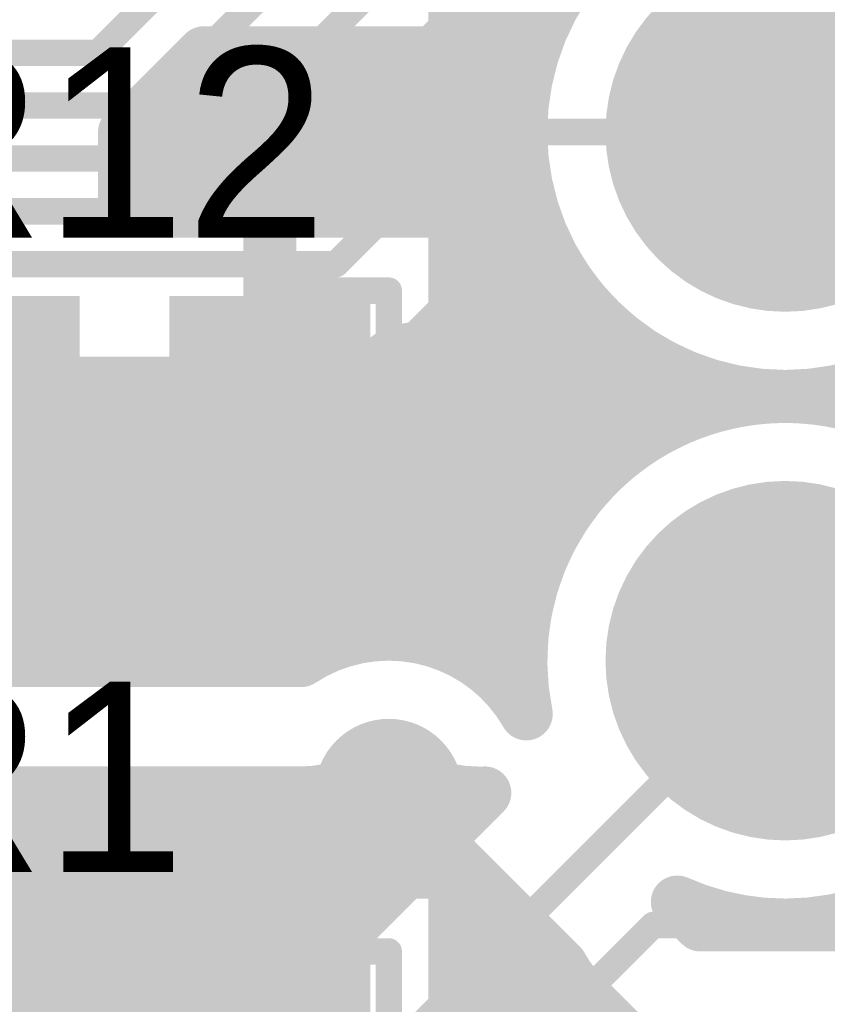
# Model space of a CAD drawing. Extents: x 9.47 to 11.2, y 3.36 to 4.75.
# Tile 43 of 50: x 10.91 to 11.06, y 3.94 to 4.13. Entities that reach past the tile are written whole.
import ezdxf

# ---------------------------------------------------------------- set-up
doc = ezdxf.new("R2010")
doc.units = 0
doc.layers.get('0').update_dxf_attribs({"linetype": 'CONTINUOUS'})
for name, color, linetype in [('BOTTOMLAYER', 5, 'CONTINUOUS'), ('BOTTOMSOLDER', 6, 'CONTINUOUS'), ('MULTILAYER', 9, 'CONTINUOUS'), ('TOPLAYER', 1, 'CONTINUOUS'), ('TOPOVERLAY', 2, 'CONTINUOUS'), ('TOPPASTE', 8, 'CONTINUOUS'), ('TOPSOLDER', 216, 'CONTINUOUS')]:
    doc.layers.add(name, color=color, linetype=linetype)

# ---------------------------------------------------------------- blocks, each defined once
blk = doc.blocks.new('0603R_15')
at = {"layer": 'TOPLAYER'}
for points in [[(-0.0125, 0.015), (-0.0425, 0.015), (-0.0125, -0.015), (-0.0425, -0.015)], [(0.0425, 0.015), (0.0125, 0.015), (0.0425, -0.015), (0.0125, -0.015)]]:
    blk.add_solid(points, dxfattribs=at)
at = {"layer": 'TOPOVERLAY', "const_width": 0.005}
for points in [[(-0.025, 0.02), (-0.05, 0.02)], [(-0.05, 0.02), (-0.05, -0.02)], [(0.05, 0.02), (0.025, 0.02)], [(0.05, 0.02), (0.05, -0.02)], [(-0.025, -0.02), (-0.05, -0.02)], [(0.05, -0.02), (0.025, -0.02)]]:
    blk.add_lwpolyline(points, dxfattribs=at)
at = {"layer": 'TOPOVERLAY', "const_width": 0.0025}
for points in [[(-0.05125, 0.02, 1), (-0.04875, 0.02, 1)], [(-0.05125, 0.02, 1), (-0.04875, 0.02, 1)], [(-0.02625, 0.02, 1), (-0.02375, 0.02, 1)], [(0.02375, 0.02, 1), (0.02625, 0.02, 1)], [(0.04875, 0.02, 1), (0.05125, 0.02, 1)], [(0.04875, 0.02, 1), (0.05125, 0.02, 1)], [(-0.05125, -0.02, 1), (-0.04875, -0.02, 1)], [(-0.05125, -0.02, 1), (-0.04875, -0.02, 1)], [(-0.02625, -0.02, 1), (-0.02375, -0.02, 1)], [(0.02375, -0.02, 1), (0.02625, -0.02, 1)], [(0.04875, -0.02, 1), (0.05125, -0.02, 1)], [(0.04875, -0.02, 1), (0.05125, -0.02, 1)]]:
    blk.add_lwpolyline(points, format="xyb", close=True, dxfattribs=at)
at = {"layer": 'TOPPASTE'}
for points in [[(-0.0125, 0.015), (-0.0425, 0.015), (-0.0125, -0.015), (-0.0425, -0.015)], [(0.0425, 0.015), (0.0125, 0.015), (0.0425, -0.015), (0.0125, -0.015)]]:
    blk.add_solid(points, dxfattribs=at)
at = {"layer": 'TOPSOLDER'}
for points in [[(-0.0085, 0.019), (-0.0465, 0.019), (-0.0085, -0.019), (-0.0465, -0.019)], [(0.0465, 0.019), (0.0085, 0.019), (0.0465, -0.019), (0.0085, -0.019)]]:
    blk.add_solid(points, dxfattribs=at)
blk = doc.blocks.new('0603R_26')
at = {"layer": 'TOPLAYER'}
for points in [[(-0.0125, 0.015), (-0.0425, 0.015), (-0.0125, -0.015), (-0.0425, -0.015)], [(0.0425, 0.015), (0.0125, 0.015), (0.0425, -0.015), (0.0125, -0.015)]]:
    blk.add_solid(points, dxfattribs=at)
at = {"layer": 'TOPOVERLAY', "const_width": 0.005}
for points in [[(-0.05, 0.02), (-0.05, -0.02)], [(-0.025, 0.02), (-0.05, 0.02)], [(0.05, 0.02), (0.025, 0.02)], [(0.05, 0.02), (0.05, -0.02)], [(-0.025, -0.02), (-0.05, -0.02)], [(0.05, -0.02), (0.025, -0.02)]]:
    blk.add_lwpolyline(points, dxfattribs=at)
at = {"layer": 'TOPOVERLAY', "const_width": 0.0025}
for points in [[(-0.05125, 0.02, 1), (-0.04875, 0.02, 1)], [(-0.05125, 0.02, 1), (-0.04875, 0.02, 1)], [(-0.02625, 0.02, 1), (-0.02375, 0.02, 1)], [(0.02375, 0.02, 1), (0.02625, 0.02, 1)], [(0.04875, 0.02, 1), (0.05125, 0.02, 1)], [(0.04875, 0.02, 1), (0.05125, 0.02, 1)], [(-0.05125, -0.02, 1), (-0.04875, -0.02, 1)], [(-0.05125, -0.02, 1), (-0.04875, -0.02, 1)], [(-0.02625, -0.02, 1), (-0.02375, -0.02, 1)], [(0.02375, -0.02, 1), (0.02625, -0.02, 1)], [(0.04875, -0.02, 1), (0.05125, -0.02, 1)], [(0.04875, -0.02, 1), (0.05125, -0.02, 1)]]:
    blk.add_lwpolyline(points, format="xyb", close=True, dxfattribs=at)
at = {"layer": 'TOPPASTE'}
for points in [[(-0.0125, 0.015), (-0.0425, 0.015), (-0.0125, -0.015), (-0.0425, -0.015)], [(0.0425, 0.015), (0.0125, 0.015), (0.0425, -0.015), (0.0125, -0.015)]]:
    blk.add_solid(points, dxfattribs=at)
at = {"layer": 'TOPSOLDER'}
for points in [[(-0.0085, 0.019), (-0.0465, 0.019), (-0.0085, -0.019), (-0.0465, -0.019)], [(0.0465, 0.019), (0.0085, 0.019), (0.0465, -0.019), (0.0085, -0.019)]]:
    blk.add_solid(points, dxfattribs=at)
blk = doc.blocks.new('MM_MOTOR_53')
at = {"layer": 'BOTTOMSOLDER', "const_width": 0.034}
for points in [[(0.583, 0, 1), (0.617, 0, 1)], [(0.683, 0, 1), (0.717, 0, 1)]]:
    blk.add_lwpolyline(points, format="xyb", close=True, dxfattribs=at)
at = {"layer": 'MULTILAYER', "const_width": 0.03}
for points in [[(0.585, 0, 1), (0.615, 0, 1)], [(0.685, 0, 1), (0.715, 0, 1)]]:
    blk.add_lwpolyline(points, format="xyb", close=True, dxfattribs=at)
at = {"layer": 'TOPSOLDER', "const_width": 0.034}
for points in [[(0.583, 0, 1), (0.617, 0, 1)], [(0.683, 0, 1), (0.717, 0, 1)]]:
    blk.add_lwpolyline(points, format="xyb", close=True, dxfattribs=at)

msp = doc.modelspace()

# ---------------------------------------------------------------- linework, layer by layer
at = {"layer": 'BOTTOMLAYER'}
for points, const_width in [([(10.92, 4.125), (11.01, 4.215)], 0.005), ([(10.93, 4.115), (11.025, 4.21)], 0.005), ([(10.94, 4.105), (11.005, 4.17)], 0.005), ([(10.95, 4.095), (11.005, 4.15)], 0.005), ([(10.285, 4.125), (10.92, 4.125)], 0.005), ([(10.305, 4.115), (10.93, 4.115)], 0.005), ([(10.965, 4.085), (10.99, 4.11)], 0.005), ([(10.99, 4.11), (11.05, 4.11)], 0.005), ([(10.32, 4.105), (10.94, 4.105)], 0.005), ([(10.335, 4.095), (10.95, 4.095)], 0.005), ([(10.980919, 4.069099), (10.99682, 4.085)], 0.01), ([(10.99682, 4.085), (11.006699, 4.085)], 0.01), ([(11, 4.01), (11, 4.085)], 0.01), ([(10.35, 4.085), (10.965, 4.085)], 0.005), ([(10.99182, 4.08), (11.01, 4.08)], 0.01), ([(11.01, 4.04), (11.01, 4.08)], 0.01), ([(10.99, 4.010981), (10.99, 4.07818)], 0.01), ([(10.98182, 4.07), (11.02, 4.07)], 0.01), ([(11.02, 4.05), (11.02, 4.07)], 0.01), ([(10.98, 4.01458), (10.98, 4.06823)], 0.01), ([(10.97, 4.01458), (10.97, 4.063063)], 0.01), ([(11.03, 4.055826), (11.03, 4.064174)], 0.01), ([(10.3775, 4.0625), (10.965, 4.0625)], 0.01), ([(10.91, 4.01), (10.91, 4.0625)], 0.01), ([(10.92, 4.01), (10.92, 4.0625)], 0.01), ([(10.93, 4.01), (10.93, 4.0625)], 0.01), ([(10.94, 4.01), (10.94, 4.0625)], 0.01), ([(10.95, 4.01), (10.95, 4.0625)], 0.01), ([(10.96, 4.010981), (10.96, 4.0625)], 0.01), ([(10.375, 4.06), (11.05, 4.06)], 0.01), ([(11.05, 4.06), (11.15, 4.06)], 0.01), ([(10.365, 4.05), (11.02, 4.05)], 0.01), ([(10.355, 4.04), (11.01, 4.04)], 0.01), ([(10.345, 4.03), (11.004174, 4.03)], 0.01), ([(10.335, 4.02), (11.00101, 4.02)], 0.01), ([(10.4, 4.01), (10.958417, 4.01)], 0.01), ([(10.4, 4.01), (10.958417, 4.01)], 0.01), ([(10.991583, 4.01), (11, 4.01)], 0.01), ([(10.991583, 4.01), (11, 4.01)], 0.01), ([(10.8, 3.76), (11.05, 4.01)], 0.005), ([(10.97, 3.96182), (10.97, 3.987845)], 0.01), ([(10.98, 3.97182), (10.98, 3.987845)], 0.01), ([(10.410355, 3.985), (10.958417, 3.985)], 0.01), ([(10.91, 3.913284), (10.91, 3.985)], 0.01), ([(10.917527, 3.909347), (10.99318, 3.985)], 0.01), ([(10.92, 3.91182), (10.92, 3.985)], 0.01), ([(10.93, 3.92182), (10.93, 3.985)], 0.01), ([(10.94, 3.93182), (10.94, 3.985)], 0.01), ([(10.95, 3.94182), (10.95, 3.985)], 0.01), ([(10.96, 3.95182), (10.96, 3.98505)], 0.01), ([(10.99, 3.98182), (10.99, 3.98505)], 0.01), ([(10.405355, 3.98), (10.98818, 3.98)], 0.01), ([(10.395355, 3.97), (10.97818, 3.97)], 0.01), ([(10.501583, 3.96), (10.96818, 3.96)], 0.01), ([(10.8, 3.735), (11.025, 3.96)], 0.005), ([(11.025, 3.96), (11.1, 3.96)], 0.005), ([(10.69182, 3.95), (10.95818, 3.95)], 0.01), ([(10.70182, 3.94), (10.94818, 3.94)], 0.01)]:
    msp.add_lwpolyline(points, dxfattribs=dict(at, const_width=const_width))
for points, const_width in [([(10.91875, 4.125, 1), (10.92125, 4.125, 1)], 0.0025), ([(10.91875, 4.125, 1), (10.92125, 4.125, 1)], 0.0025), ([(10.92875, 4.115, 1), (10.93125, 4.115, 1)], 0.0025), ([(10.92875, 4.115, 1), (10.93125, 4.115, 1)], 0.0025), ([(10.98875, 4.11, 1), (10.99125, 4.11, 1)], 0.0025), ([(10.98875, 4.11, 1), (10.99125, 4.11, 1)], 0.0025), ([(11.04875, 4.11, 1), (11.05125, 4.11, 1)], 0.0025), ([(10.93875, 4.105, 1), (10.94125, 4.105, 1)], 0.0025), ([(10.93875, 4.105, 1), (10.94125, 4.105, 1)], 0.0025), ([(10.94875, 4.095, 1), (10.95125, 4.095, 1)], 0.0025), ([(10.94875, 4.095, 1), (10.95125, 4.095, 1)], 0.0025), ([(10.99432, 4.085, 1), (10.99932, 4.085, 1)], 0.005), ([(10.99432, 4.085, 1), (10.99932, 4.085, 1)], 0.005), ([(10.9975, 4.085, 1), (11.0025, 4.085, 1)], 0.005), ([(11.004199, 4.085, 1), (11.009199, 4.085, 1)], 0.005), ([(11.004199, 4.085, 1), (11.009199, 4.085, 1)], 0.005), ([(10.96375, 4.085, 1), (10.96625, 4.085, 1)], 0.0025), ([(10.96375, 4.085, 1), (10.96625, 4.085, 1)], 0.0025), ([(10.98932, 4.08, 1), (10.99432, 4.08, 1)], 0.005), ([(11.0075, 4.08, 1), (11.0125, 4.08, 1)], 0.005), ([(11.0075, 4.08, 1), (11.0125, 4.08, 1)], 0.005), ([(10.9875, 4.07818, 1), (10.9925, 4.07818, 1)], 0.005), ([(10.978401, 4.069081, 1), (10.983401, 4.069081, 1)], 0.005), ([(10.97841, 4.06909, 1), (10.98341, 4.06909, 1)], 0.005), ([(10.978419, 4.069099, 1), (10.983419, 4.069099, 1)], 0.005), ([(10.97932, 4.07, 1), (10.98432, 4.07, 1)], 0.005), ([(11.0175, 4.07, 1), (11.0225, 4.07, 1)], 0.005), ([(11.0175, 4.07, 1), (11.0225, 4.07, 1)], 0.005), ([(10.9775, 4.06823, 1), (10.9825, 4.06823, 1)], 0.005), ([(10.9675, 4.063063, 1), (10.9725, 4.063063, 1)], 0.005), ([(11.0275, 4.064174, 1), (11.0325, 4.064174, 1)], 0.005), ([(10.9075, 4.0625, 1), (10.9125, 4.0625, 1)], 0.005), ([(10.9175, 4.0625, 1), (10.9225, 4.0625, 1)], 0.005), ([(10.9275, 4.0625, 1), (10.9325, 4.0625, 1)], 0.005), ([(10.9375, 4.0625, 1), (10.9425, 4.0625, 1)], 0.005), ([(10.9475, 4.0625, 1), (10.9525, 4.0625, 1)], 0.005), ([(10.9575, 4.0625, 1), (10.9625, 4.0625, 1)], 0.005), ([(10.9625, 4.0625, 1), (10.9675, 4.0625, 1)], 0.005), ([(10.9625, 4.0625, 1), (10.9675, 4.0625, 1)], 0.005), ([(10.9625, 4.0625, 1), (10.9675, 4.0625, 1)], 0.005), ([(11.0475, 4.06, 1), (11.0525, 4.06, 1)], 0.005), ([(11.0475, 4.06, 1), (11.0525, 4.06, 1)], 0.005), ([(11.0275, 4.055826, 1), (11.0325, 4.055826, 1)], 0.005), ([(11.0175, 4.05, 1), (11.0225, 4.05, 1)], 0.005), ([(11.0175, 4.05, 1), (11.0225, 4.05, 1)], 0.005), ([(11.0075, 4.04, 1), (11.0125, 4.04, 1)], 0.005), ([(11.0075, 4.04, 1), (11.0125, 4.04, 1)], 0.005), ([(11.001674, 4.03, 1), (11.006674, 4.03, 1)], 0.005), ([(10.99851, 4.02, 1), (11.00351, 4.02, 1)], 0.005), ([(10.9675, 4.01458, 1), (10.9725, 4.01458, 1)], 0.005), ([(10.9775, 4.01458, 1), (10.9825, 4.01458, 1)], 0.005), ([(10.9575, 4.010981, 1), (10.9625, 4.010981, 1)], 0.005), ([(10.9875, 4.010981, 1), (10.9925, 4.010981, 1)], 0.005), ([(10.9075, 4.01, 1), (10.9125, 4.01, 1)], 0.005), ([(10.9175, 4.01, 1), (10.9225, 4.01, 1)], 0.005), ([(10.9275, 4.01, 1), (10.9325, 4.01, 1)], 0.005), ([(10.9375, 4.01, 1), (10.9425, 4.01, 1)], 0.005), ([(10.9475, 4.01, 1), (10.9525, 4.01, 1)], 0.005), ([(10.955917, 4.01, 1), (10.960917, 4.01, 1)], 0.005), ([(10.955917, 4.01, 1), (10.960917, 4.01, 1)], 0.005), ([(10.955917, 4.01, 1), (10.960917, 4.01, 1)], 0.005), ([(10.955917, 4.01, 1), (10.960917, 4.01, 1)], 0.005), ([(10.956053, 4.01009, 1), (10.961053, 4.01009, 1)], 0.005), ([(10.956053, 4.01009, 1), (10.961053, 4.01009, 1)], 0.005), ([(10.988947, 4.01009, 1), (10.993947, 4.01009, 1)], 0.005), ([(10.988947, 4.01009, 1), (10.993947, 4.01009, 1)], 0.005), ([(10.989083, 4.01, 1), (10.994083, 4.01, 1)], 0.005), ([(10.989083, 4.01, 1), (10.994083, 4.01, 1)], 0.005), ([(10.989083, 4.01, 1), (10.994083, 4.01, 1)], 0.005), ([(10.989083, 4.01, 1), (10.994083, 4.01, 1)], 0.005), ([(10.9975, 4.01, 1), (11.0025, 4.01, 1)], 0.005), ([(10.9975, 4.01, 1), (11.0025, 4.01, 1)], 0.005), ([(10.9975, 4.01, 1), (11.0025, 4.01, 1)], 0.005), ([(10.9975, 4.01, 1), (11.0025, 4.01, 1)], 0.005), ([(11.04875, 4.01, 1), (11.05125, 4.01, 1)], 0.0025), ([(10.969736, 3.989167, 1), (10.974736, 3.989167, 1)], 0.005), ([(10.969736, 3.989167, 1), (10.974736, 3.989167, 1)], 0.005), ([(10.969742, 3.989171, 1), (10.974742, 3.989171, 1)], 0.005), ([(10.969759, 3.989182, 1), (10.974759, 3.989182, 1)], 0.005), ([(10.969759, 3.989182, 1), (10.974759, 3.989182, 1)], 0.005), ([(10.975241, 3.989182, 1), (10.980241, 3.989182, 1)], 0.005), ([(10.975241, 3.989182, 1), (10.980241, 3.989182, 1)], 0.005), ([(10.975258, 3.989171, 1), (10.980258, 3.989171, 1)], 0.005), ([(10.975264, 3.989167, 1), (10.980264, 3.989167, 1)], 0.005), ([(10.975264, 3.989167, 1), (10.980264, 3.989167, 1)], 0.005), ([(10.9675, 3.987845, 1), (10.9725, 3.987845, 1)], 0.005), ([(10.9775, 3.987845, 1), (10.9825, 3.987845, 1)], 0.005), ([(10.9075, 3.985, 1), (10.9125, 3.985, 1)], 0.005), ([(10.9175, 3.985, 1), (10.9225, 3.985, 1)], 0.005), ([(10.9275, 3.985, 1), (10.9325, 3.985, 1)], 0.005), ([(10.9375, 3.985, 1), (10.9425, 3.985, 1)], 0.005), ([(10.9475, 3.985, 1), (10.9525, 3.985, 1)], 0.005), ([(10.955917, 3.985, 1), (10.960917, 3.985, 1)], 0.005), ([(10.955917, 3.985, 1), (10.960917, 3.985, 1)], 0.005), ([(10.955917, 3.985, 1), (10.960917, 3.985, 1)], 0.005), ([(10.9575, 3.98505, 1), (10.9625, 3.98505, 1)], 0.005), ([(10.9875, 3.98505, 1), (10.9925, 3.98505, 1)], 0.005), ([(10.989083, 3.985, 1), (10.994083, 3.985, 1)], 0.005), ([(10.989083, 3.985, 1), (10.994083, 3.985, 1)], 0.005), ([(10.99068, 3.985, 1), (10.99568, 3.985, 1)], 0.005), ([(10.9875, 3.98182, 1), (10.9925, 3.98182, 1)], 0.005), ([(10.98568, 3.98, 1), (10.99068, 3.98, 1)], 0.005), ([(10.9775, 3.97182, 1), (10.9825, 3.97182, 1)], 0.005), ([(10.97568, 3.97, 1), (10.98068, 3.97, 1)], 0.005), ([(10.9675, 3.96182, 1), (10.9725, 3.96182, 1)], 0.005), ([(10.96568, 3.96, 1), (10.97068, 3.96, 1)], 0.005), ([(11.02375, 3.96, 1), (11.02625, 3.96, 1)], 0.0025), ([(11.02375, 3.96, 1), (11.02625, 3.96, 1)], 0.0025), ([(10.9575, 3.95182, 1), (10.9625, 3.95182, 1)], 0.005), ([(10.95568, 3.95, 1), (10.96068, 3.95, 1)], 0.005), ([(10.9475, 3.94182, 1), (10.9525, 3.94182, 1)], 0.005), ([(10.94568, 3.94, 1), (10.95068, 3.94, 1)], 0.005)]:
    msp.add_lwpolyline(points, format="xyb", close=True, dxfattribs=dict(at, const_width=const_width))
at = {"layer": 'BOTTOMLAYER', "const_width": 0.01}
for points in [[(11.093301, 4.085, -0.57735), (11.006699, 4.085)], [(10.98091, 4.06909, -0.198912), (10.965, 4.0625)], [(10.980901, 4.069081, -0.198764), (10.965, 4.0625)], [(11, 4.01, -1), (11.1, 4.01)], [(10.958417, 4.01, -0.301511), (10.991583, 4.01)], [(10.958417, 4.01, -0.301511), (10.991583, 4.01)], [(10.958553, 4.01009, -0.298551), (10.991447, 4.01009)], [(10.958553, 4.01009, -0.298551), (10.991447, 4.01009)], [(10.972242, 3.989171, -0.147554), (10.958417, 3.985)], [(10.972236, 3.989167, -0.147477), (10.958417, 3.985)], [(10.972236, 3.989167, -0.301511), (10.977764, 3.989167)], [(10.972259, 3.989182, -0.298551), (10.977741, 3.989182)], [(10.972259, 3.989182, -0.298551), (10.977741, 3.989182)], [(10.991583, 3.985, -0.147554), (10.977758, 3.989171)], [(10.991583, 3.985, -0.147477), (10.977764, 3.989167)]]:
    msp.add_lwpolyline(points, format="xyb", dxfattribs=at)
at = {"layer": 'BOTTOMSOLDER', "const_width": 0.014}
for points in [[(10.973, 4.06, 1), (10.987, 4.06, 1)], [(10.968, 3.985, 1), (10.982, 3.985, 1)]]:
    msp.add_lwpolyline(points, format="xyb", close=True, dxfattribs=at)
at = {"layer": 'TOPLAYER'}
for points, const_width in [([(10.99, 4.010981), (10.99, 4.56969)], 0.01), ([(11, 4.11), (11, 4.21)], 0.01), ([(10.9875, 4.125), (10.9875, 4.195)], 0.01), ([(10.9875, 4.13), (11.004174, 4.13)], 0.01), ([(10.925, 4.11), (10.94, 4.125)], 0.01), ([(10.94, 4.125), (10.9875, 4.125)], 0.01), ([(10.94, 4.095), (10.94, 4.125)], 0.01), ([(10.95, 4.095), (10.95, 4.125)], 0.01), ([(10.96, 4.095), (10.96, 4.125)], 0.01), ([(10.97, 4.095), (10.97, 4.125)], 0.01), ([(10.98, 4.095), (10.98, 4.125)], 0.01), ([(10.935, 4.12), (11.00101, 4.12)], 0.01), ([(10.93, 4.095), (10.93, 4.115)], 0.01), ([(10.925, 4.11), (11, 4.11)], 0.01), ([(10.925, 4.095), (10.925, 4.11)], 0.01), ([(11, 4.01), (11, 4.11)], 0.01), ([(10.925, 4.1), (11.00101, 4.1)], 0.01), ([(10.925, 4.095), (10.9325, 4.095)], 0.01), ([(10.925, 4.095), (10.9325, 4.095)], 0.01), ([(10.9325, 4.095), (10.9875, 4.095)], 0.01), ([(10.9875, 4.025), (10.9875, 4.095)], 0.01), ([(10.9525, 4.06), (10.9525, 4.09)], 0.01), ([(10.9875, 4.09), (11.004174, 4.09)], 0.01), ([(10.9875, 4.08), (11.01, 4.08)], 0.01), ([(11.01, 4.04), (11.01, 4.08)], 0.01), ([(10.9875, 4.07), (11.02, 4.07)], 0.01), ([(11.02, 4.05), (11.02, 4.07)], 0.01), ([(11.03, 4.055826), (11.03, 4.064174)], 0.01), ([(10.9525, 4.06), (10.9825, 4.06)], 0.01), ([(10.9525, 4.03), (10.9525, 4.06)], 0.01), ([(10.9875, 4.06), (11.05, 4.06)], 0.01), ([(11.05, 4.06), (11.15, 4.06)], 0.01), ([(10.9875, 4.05), (11.02, 4.05)], 0.01), ([(10.9875, 4.04), (11.01, 4.04)], 0.01), ([(10.9875, 4.03), (11.004174, 4.03)], 0.01), ([(10.925, 4.025), (10.9325, 4.025)], 0.01), ([(10.925, 4.025), (10.9325, 4.025)], 0.01), ([(10.925, 4.01), (10.925, 4.025)], 0.01), ([(10.93, 4.01), (10.93, 4.025)], 0.01), ([(10.9325, 4.025), (10.9875, 4.025)], 0.01), ([(10.94, 4.01), (10.94, 4.025)], 0.01), ([(10.95, 4.01), (10.95, 4.025)], 0.01), ([(10.96, 4.010981), (10.96, 4.025)], 0.01), ([(10.97, 4.01458), (10.97, 4.025)], 0.01), ([(10.98, 4.01458), (10.98, 4.025)], 0.01), ([(10.925, 4.02), (11.00101, 4.02)], 0.01), ([(10.925, 4.01), (10.958417, 4.01)], 0.01), ([(10.991583, 4.01), (11, 4.01)], 0.01), ([(11, 4.001583), (11, 4.01)], 0.01), ([(10.975, 3.985), (10.975, 3.99)], 0.01), ([(10.97, 3.971642), (10.97, 3.987845)], 0.01), ([(10.95682, 3.985), (10.968401, 3.973419)], 0.01), ([(10.96, 3.98182), (10.96, 3.98505)], 0.01), ([(10.975, 3.985), (11.007662, 3.952338)], 0.01), ([(10.975, 3.985), (11.05, 3.91)], 0.008), ([(10.96182, 3.98), (10.98, 3.98)], 0.01), ([(10.98, 3.97), (10.98, 3.98)], 0.01), ([(10.971208, 3.97), (10.9875, 3.97)], 0.01), ([(10.971208, 3.97), (10.9875, 3.97)], 0.01), ([(10.9875, 3.9), (10.9875, 3.97)], 0.01), ([(10.99, 3.7175), (10.99, 3.97)], 0.01), ([(10.825, 3.97), (10.94, 3.97)], 0.005), ([(10.94, 3.97), (10.9525, 3.9575)], 0.005), ([(11.029582, 3.964359), (11.033941, 3.96)], 0.01), ([(10.9875, 3.96), (11, 3.96)], 0.01), ([(11, 3.91), (11, 3.96)], 0.01), ([(11.033941, 3.96), (11.05, 3.96)], 0.01), ([(11.05, 3.96), (11.15, 3.96)], 0.01), ([(10.9525, 3.835), (10.9525, 3.9575)], 0.005), ([(10.9875, 3.95), (11.009117, 3.95)], 0.01), ([(11.01, 3.94), (11.01, 3.948818)], 0.01), ([(10.9875, 3.94), (11.01, 3.94)], 0.01)]:
    msp.add_lwpolyline(points, dxfattribs=dict(at, const_width=const_width))
for points, const_width in [([(11.1, 4.11, 1), (11, 4.11, 1)], 0.01), ([(10.985, 4.13, 1), (10.99, 4.13, 1)], 0.005), ([(11.001674, 4.13, 1), (11.006674, 4.13, 1)], 0.005), ([(10.9375, 4.125, 1), (10.9425, 4.125, 1)], 0.005), ([(10.9375, 4.125, 1), (10.9425, 4.125, 1)], 0.005), ([(10.9375, 4.125, 1), (10.9425, 4.125, 1)], 0.005), ([(10.9475, 4.125, 1), (10.9525, 4.125, 1)], 0.005), ([(10.9575, 4.125, 1), (10.9625, 4.125, 1)], 0.005), ([(10.9675, 4.125, 1), (10.9725, 4.125, 1)], 0.005), ([(10.9775, 4.125, 1), (10.9825, 4.125, 1)], 0.005), ([(10.985, 4.125, 1), (10.99, 4.125, 1)], 0.005), ([(10.985, 4.125, 1), (10.99, 4.125, 1)], 0.005), ([(10.9325, 4.12, 1), (10.9375, 4.12, 1)], 0.005), ([(10.99851, 4.12, 1), (11.00351, 4.12, 1)], 0.005), ([(10.9275, 4.115, 1), (10.9325, 4.115, 1)], 0.005), ([(10.9225, 4.11, 1), (10.9275, 4.11, 1)], 0.005), ([(10.9225, 4.11, 1), (10.9275, 4.11, 1)], 0.005), ([(10.9225, 4.11, 1), (10.9275, 4.11, 1)], 0.005), ([(10.9975, 4.11, 1), (11.0025, 4.11, 1)], 0.005), ([(10.9975, 4.11, 1), (11.0025, 4.11, 1)], 0.005), ([(10.9975, 4.11, 1), (11.0025, 4.11, 1)], 0.005), ([(10.9975, 4.11, 1), (11.0025, 4.11, 1)], 0.005), ([(10.9225, 4.1, 1), (10.9275, 4.1, 1)], 0.005), ([(10.99851, 4.1, 1), (11.00351, 4.1, 1)], 0.005), ([(10.9225, 4.095, 1), (10.9275, 4.095, 1)], 0.005), ([(10.9225, 4.095, 1), (10.9275, 4.095, 1)], 0.005), ([(10.9225, 4.095, 1), (10.9275, 4.095, 1)], 0.005), ([(10.9275, 4.095, 1), (10.9325, 4.095, 1)], 0.005), ([(10.93, 4.095, 1), (10.935, 4.095, 1)], 0.005), ([(10.93, 4.095, 1), (10.935, 4.095, 1)], 0.005), ([(10.93, 4.095, 1), (10.935, 4.095, 1)], 0.005), ([(10.9375, 4.095, 1), (10.9425, 4.095, 1)], 0.005), ([(10.9475, 4.095, 1), (10.9525, 4.095, 1)], 0.005), ([(10.9575, 4.095, 1), (10.9625, 4.095, 1)], 0.005), ([(10.9675, 4.095, 1), (10.9725, 4.095, 1)], 0.005), ([(10.9775, 4.095, 1), (10.9825, 4.095, 1)], 0.005), ([(10.985, 4.095, 1), (10.99, 4.095, 1)], 0.005), ([(10.985, 4.095, 1), (10.99, 4.095, 1)], 0.005), ([(10.95, 4.09, 1), (10.955, 4.09, 1)], 0.005), ([(10.985, 4.09, 1), (10.99, 4.09, 1)], 0.005), ([(11.001674, 4.09, 1), (11.006674, 4.09, 1)], 0.005), ([(10.985, 4.08, 1), (10.99, 4.08, 1)], 0.005), ([(11.0075, 4.08, 1), (11.0125, 4.08, 1)], 0.005), ([(11.0075, 4.08, 1), (11.0125, 4.08, 1)], 0.005), ([(10.985, 4.07, 1), (10.99, 4.07, 1)], 0.005), ([(11.0175, 4.07, 1), (11.0225, 4.07, 1)], 0.005), ([(11.0175, 4.07, 1), (11.0225, 4.07, 1)], 0.005), ([(11.0275, 4.064174, 1), (11.0325, 4.064174, 1)], 0.005), ([(10.95, 4.06, 1), (10.955, 4.06, 1)], 0.005), ([(10.95, 4.06, 1), (10.955, 4.06, 1)], 0.005), ([(10.95, 4.06, 1), (10.955, 4.06, 1)], 0.005), ([(10.98, 4.06, 1), (10.985, 4.06, 1)], 0.005), ([(10.985, 4.06, 1), (10.99, 4.06, 1)], 0.005), ([(11.0475, 4.06, 1), (11.0525, 4.06, 1)], 0.005), ([(11.0475, 4.06, 1), (11.0525, 4.06, 1)], 0.005), ([(11.0275, 4.055826, 1), (11.0325, 4.055826, 1)], 0.005), ([(10.985, 4.05, 1), (10.99, 4.05, 1)], 0.005), ([(11.0175, 4.05, 1), (11.0225, 4.05, 1)], 0.005), ([(11.0175, 4.05, 1), (11.0225, 4.05, 1)], 0.005), ([(10.985, 4.04, 1), (10.99, 4.04, 1)], 0.005), ([(11.0075, 4.04, 1), (11.0125, 4.04, 1)], 0.005), ([(11.0075, 4.04, 1), (11.0125, 4.04, 1)], 0.005), ([(10.95, 4.03, 1), (10.955, 4.03, 1)], 0.005), ([(10.985, 4.03, 1), (10.99, 4.03, 1)], 0.005), ([(11.001674, 4.03, 1), (11.006674, 4.03, 1)], 0.005), ([(10.9225, 4.025, 1), (10.9275, 4.025, 1)], 0.005), ([(10.9225, 4.025, 1), (10.9275, 4.025, 1)], 0.005), ([(10.9225, 4.025, 1), (10.9275, 4.025, 1)], 0.005), ([(10.9275, 4.025, 1), (10.9325, 4.025, 1)], 0.005), ([(10.93, 4.025, 1), (10.935, 4.025, 1)], 0.005), ([(10.93, 4.025, 1), (10.935, 4.025, 1)], 0.005), ([(10.93, 4.025, 1), (10.935, 4.025, 1)], 0.005), ([(10.9375, 4.025, 1), (10.9425, 4.025, 1)], 0.005), ([(10.9475, 4.025, 1), (10.9525, 4.025, 1)], 0.005), ([(10.9575, 4.025, 1), (10.9625, 4.025, 1)], 0.005), ([(10.9675, 4.025, 1), (10.9725, 4.025, 1)], 0.005), ([(10.9775, 4.025, 1), (10.9825, 4.025, 1)], 0.005), ([(10.985, 4.025, 1), (10.99, 4.025, 1)], 0.005), ([(10.985, 4.025, 1), (10.99, 4.025, 1)], 0.005), ([(10.9225, 4.02, 1), (10.9275, 4.02, 1)], 0.005), ([(10.99851, 4.02, 1), (11.00351, 4.02, 1)], 0.005), ([(10.9675, 4.01458, 1), (10.9725, 4.01458, 1)], 0.005), ([(10.9725, 4.015, 1), (10.9775, 4.015, 1)], 0.005), ([(10.9725, 4.015, 1), (10.9775, 4.015, 1)], 0.005), ([(10.9775, 4.01458, 1), (10.9825, 4.01458, 1)], 0.005), ([(10.9575, 4.010981, 1), (10.9625, 4.010981, 1)], 0.005), ([(10.9875, 4.010981, 1), (10.9925, 4.010981, 1)], 0.005), ([(10.9225, 4.01, 1), (10.9275, 4.01, 1)], 0.005), ([(10.9225, 4.01, 1), (10.9275, 4.01, 1)], 0.005), ([(10.9275, 4.01, 1), (10.9325, 4.01, 1)], 0.005), ([(10.9375, 4.01, 1), (10.9425, 4.01, 1)], 0.005), ([(10.9475, 4.01, 1), (10.9525, 4.01, 1)], 0.005), ([(10.955917, 4.01, 1), (10.960917, 4.01, 1)], 0.005), ([(10.956053, 4.01009, 1), (10.961053, 4.01009, 1)], 0.005), ([(10.989083, 4.01, 1), (10.994083, 4.01, 1)], 0.005), ([(10.9975, 4.01, 1), (11.0025, 4.01, 1)], 0.005), ([(10.9975, 4.01, 1), (11.0025, 4.01, 1)], 0.005), ([(10.9975, 4.01, 1), (11.0025, 4.01, 1)], 0.005), ([(10.9975, 4.001583, 1), (11.0025, 4.001583, 1)], 0.005), ([(10.998527, 3.99992, 1), (11.003526, 3.99992, 1)], 0.005), ([(10.998527, 3.99992, 1), (11.003526, 3.99992, 1)], 0.005), ([(10.969742, 3.989171, 1), (10.974742, 3.989171, 1)], 0.005), ([(10.9725, 3.99, 1), (10.9775, 3.99, 1)], 0.005), ([(10.9675, 3.987845, 1), (10.9725, 3.987845, 1)], 0.005), ([(10.95432, 3.985, 1), (10.95932, 3.985, 1)], 0.005), ([(10.955917, 3.985, 1), (10.960917, 3.985, 1)], 0.005), ([(10.9575, 3.98505, 1), (10.9625, 3.98505, 1)], 0.005), ([(10.9725, 3.985, 1), (10.9775, 3.985, 1)], 0.005), ([(10.9725, 3.985, 1), (10.9775, 3.985, 1)], 0.005), ([(10.973, 3.985, 1), (10.977, 3.985, 1)], 0.004), ([(10.9575, 3.98182, 1), (10.9625, 3.98182, 1)], 0.005), ([(10.95932, 3.98, 1), (10.96432, 3.98, 1)], 0.005), ([(10.9775, 3.98, 1), (10.9825, 3.98, 1)], 0.005), ([(10.9775, 3.98, 1), (10.9825, 3.98, 1)], 0.005), ([(10.965901, 3.973419, 1), (10.970901, 3.973419, 1)], 0.005), ([(10.96591, 3.97341, 1), (10.97091, 3.97341, 1)], 0.005), ([(10.965919, 3.973401, 1), (10.970919, 3.973401, 1)], 0.005), ([(10.9675, 3.971642, 1), (10.9725, 3.971642, 1)], 0.005), ([(10.968708, 3.97, 1), (10.973708, 3.97, 1)], 0.005), ([(10.968708, 3.97, 1), (10.973708, 3.97, 1)], 0.005), ([(10.968708, 3.97, 1), (10.973708, 3.97, 1)], 0.005), ([(10.968708, 3.97, 1), (10.973708, 3.97, 1)], 0.005), ([(10.9775, 3.97, 1), (10.9825, 3.97, 1)], 0.005), ([(10.985, 3.97, 1), (10.99, 3.97, 1)], 0.005), ([(10.985, 3.97, 1), (10.99, 3.97, 1)], 0.005), ([(10.985, 3.97, 1), (10.99, 3.97, 1)], 0.005), ([(10.9875, 3.97, 1), (10.9925, 3.97, 1)], 0.005), ([(10.93875, 3.97, 1), (10.94125, 3.97, 1)], 0.0025), ([(10.93875, 3.97, 1), (10.94125, 3.97, 1)], 0.0025), ([(11.027082, 3.964359, 1), (11.032082, 3.964359, 1)], 0.005), ([(11.027082, 3.964359, 1), (11.032082, 3.964359, 1)], 0.005), ([(10.985, 3.96, 1), (10.99, 3.96, 1)], 0.005), ([(10.9975, 3.96, 1), (11.0025, 3.96, 1)], 0.005), ([(10.9975, 3.96, 1), (11.0025, 3.96, 1)], 0.005), ([(11.031441, 3.96, 1), (11.036441, 3.96, 1)], 0.005), ([(11.031441, 3.96, 1), (11.036441, 3.96, 1)], 0.005), ([(11.0475, 3.96, 1), (11.0525, 3.96, 1)], 0.005), ([(11.0475, 3.96, 1), (11.0525, 3.96, 1)], 0.005), ([(11.0475, 3.96, 1), (11.0525, 3.96, 1)], 0.005), ([(11.0475, 3.96, 1), (11.0525, 3.96, 1)], 0.005), ([(10.95125, 3.9575, 1), (10.95375, 3.9575, 1)], 0.0025), ([(10.95125, 3.9575, 1), (10.95375, 3.9575, 1)], 0.0025), ([(11.005162, 3.952338, 1), (11.010162, 3.952338, 1)], 0.005), ([(11.005162, 3.952338, 1), (11.010162, 3.952338, 1)], 0.005), ([(11.005162, 3.952338, 1), (11.010162, 3.952338, 1)], 0.005), ([(10.985, 3.95, 1), (10.99, 3.95, 1)], 0.005), ([(11.006617, 3.95, 1), (11.011617, 3.95, 1)], 0.005), ([(11.0075, 3.948818, 1), (11.0125, 3.948818, 1)], 0.005), ([(11.009405, 3.946681, 1), (11.014405, 3.946681, 1)], 0.005), ([(11.009405, 3.946681, 1), (11.014405, 3.946681, 1)], 0.005), ([(11.011445, 3.944641, 1), (11.016445, 3.944641, 1)], 0.005), ([(10.985, 3.94, 1), (10.99, 3.94, 1)], 0.005), ([(11.0075, 3.94, 1), (11.0125, 3.94, 1)], 0.005), ([(11.0075, 3.94, 1), (11.0125, 3.94, 1)], 0.005)]:
    msp.add_lwpolyline(points, format="xyb", close=True, dxfattribs=dict(at, const_width=const_width))
at = {"layer": 'TOPLAYER', "const_width": 0.01}
for points in [[(11.001027, 3.99992, -1.107013), (11.1, 4.01)], [(10.958553, 4.01009, -0.14609), (10.975, 4.015)], [(10.975, 4.015, -0.268769), (11.001027, 3.99992)], [(11.1, 4.01, -0.414214), (11.05, 3.96)], [(10.972242, 3.989171, -0.147554), (10.958417, 3.985)], [(10.96841, 3.97341, -0.049131), (10.971208, 3.97)], [(10.968419, 3.973401, -0.048989), (10.971208, 3.97)], [(11.05, 3.96, -0.105551), (11.029582, 3.964359)], [(11.011905, 3.946681, -0.071066), (11.007662, 3.952338)], [(11.011905, 3.946681, -0.071066), (11.007662, 3.952338)], [(11.1, 3.91, -1.480526), (11.013945, 3.944641)]]:
    msp.add_lwpolyline(points, format="xyb", dxfattribs=at)
at = {"layer": 'TOPSOLDER', "const_width": 0.014}
for points in [[(10.973, 4.06, 1), (10.987, 4.06, 1)], [(10.968, 3.985, 1), (10.982, 3.985, 1)]]:
    msp.add_lwpolyline(points, format="xyb", close=True, dxfattribs=at)

# ---------------------------------------------------------------- block references
for name, p, rotation in [('MM_MOTOR_53', (11.05, 3.41), 90), ('0603R_26', (10.925, 4.06), 180), ('0603R_15', (10.925, 3.935), 180)]:
    msp.add_blockref(name, p, dxfattribs=dict(rotation=rotation))

# ---------------------------------------------------------------- texts
at = {"layer": 'TOPOVERLAY'}
for s, p in [('R12', (10.875, 4.09)), ('R1', (10.875, 3.97))]:
    msp.add_text(s, height=0.036, dxfattribs=at).set_placement(p)

doc.saveas('drawing.dxf')
